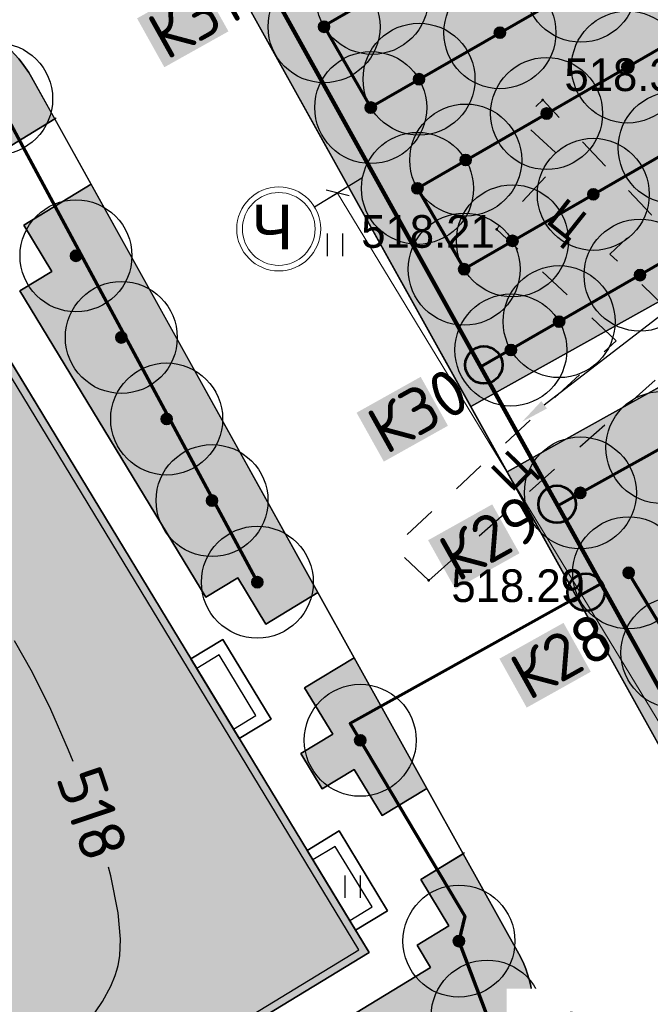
# Model space of a CAD drawing. Header units: millimetres. Extents: x -76021 to 1074922, y 19208 to 400534.
# Tile 29 of 108: x 103394 to 120299, y 210910 to 237275. Entities that reach past the tile are written whole.
import ezdxf
from ezdxf import colors
from ezdxf.entities.mleader import LeaderData, LeaderLine
from ezdxf.math import Vec2, Vec3

# ---------------------------------------------------------------- set-up
doc = ezdxf.new("R2010")
doc.units = ezdxf.units.MM
doc.linetypes.add('Д_ТРОТ_ТРУБА', pattern=[3, 1.5, -1.5])
doc.linetypes.add('ДОРОГИ_СТРОЯЩ', pattern=[9, 8, -1])
doc.layers.get('Defpoints').update_dxf_attribs({"color": 4, "lineweight": 30})
for name, color, linetype in [('(004) Точки рельефа', 7, 'Continuous'), ('(025) Дорога', 7, 'Continuous'), ('(036) Растительность', 7, 'Continuous'), ('C-TOPO-MAJR', 9, 'Continuous'), ('os', 3, 'Continuous')]:
    doc.layers.add(name, color=color, linetype=linetype)
doc.layers.add('(032) Горизонтали утолщенные', color=32, linetype='Continuous', lineweight=30)
doc.layers.add('В3', color=5, linetype='производственный водопровод', lineweight=50)
doc.styles.add('BLACK', font='tahomabd.ttf')
doc.styles.add('BM-431', font='txt')
doc.styles.add('D-431', font='txt')
doc.styles.add('GOST', font='isocpeur.ttf')
doc.styles.get("Standard").update_dxf_attribs({"font": 'arial.ttf'})
doc.styles.add('СПДС', font='isocpeur.ttf')
doc.linetypes.add('производственный водопровод', pattern='A,5,-0.5,["В3",Standard,S=0.7,R=0,X=0,Y=-0.35],-2', length=7.5)
doc.dimstyles.new('genplan dimension', dxfattribs={"dimtxt": 1100, "dimasz": 450, "dimexe": 450, "dimexo": 0, "dimgap": 80, "dimtad": 1, "dimlfac": 0.001, "dimtxsty": 'BLACK', "dimblk": 'OBLIQUE', "dimcen": 0, "dimclrd": 186, "dimclre": 186, "dimclrt": 186, "dimadec": 1, "dimazin": 0, "dimtfac": 1, "dimtmove": 0, "dimatfit": 3, "dimldrblk": 'OBLIQUE', "dimfxl": 1, "dimlwd": 9, "dimlwe": 9, "dimarcsym": 0})

# ---------------------------------------------------------------- blocks, each defined once
blk = doc.blocks.new('_OBLIQUE')
at = {"color": 0, "linetype": 'ByBlock'}
blk.add_line((-0.5, -0.5), (0.5, 0.5), dxfattribs=at)
blk = doc.blocks.new('*D291')
at = {"color": 186, "lineweight": 9, "transparency": 16777216}
for p, q in [((2251645, -569648), (2251244, -569892)), ((2251628, -569658), (2280354, -616929)), ((2280501, -616840), (2279970, -617163))]:
    blk.add_line(p, q, dxfattribs=at)
at = {"layer": 'Defpoints', "color": 0, "transparency": 16777216}
for p in [(2251645, -569648), (2280354, -616929), (2280501, -616840)]:
    blk.add_point(p, dxfattribs=at)
at = {"color": 186, "lineweight": 9, "transparency": 16777216, "xscale": 449.9999999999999, "yscale": 449.9999999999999, "zscale": 449.9999999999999}
for p, rotation in [((2251628, -569658), 121.286569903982), ((2280354, -616929), 301.286569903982)]:
    blk.add_blockref('_OBLIQUE', p, dxfattribs=dict(at, rotation=rotation))
at = {"color": 186, "transparency": 16777216, "insert": (2266656, -592890), "char_height": 1100, "attachment_point": 5, "rotation": 301.2866, "style": 'BLACK'}
blk.add_mtext('55,32', dxfattribs=at)
blk = doc.blocks.new('A$C42de6a65')
h = blk.add_hatch(color=1)
h.dxf.hatch_style = 1
h.paths.add_polyline_path([(-12199.948, -6200), (12199.843, -6200), (12199.948, 6200), (-12199.843, 6200)])
for points in [[(5500.052, 6200), (5500.052, 7200), (3000.052, 7200), (3000.052, 6200)], [(11500.052, 6200), (11500.052, 7200), (9000.052, 7200), (9000.052, 6200)], [(5200.052, 6200), (5200.052, 6900), (3300.052, 6900), (3300.052, 6200)], [(11200.052, 6200), (11200.052, 6900), (9300.052, 6900), (9300.052, 6200)]]:
    blk.add_lwpolyline(points)
blk.add_lwpolyline([(-12199.948, -6200), (12199.843, -6200), (12199.948, 6200), (-12199.843, 6200)], close=True)
at = {"color": 2}
blk.add_lwpolyline([(11999.948, 5999.702), (-12000.052, 5999.702), (-12000.052, -6000.298), (11999.948, -6000.298)], close=True, dxfattribs=at)
blk = doc.blocks.new('I04010')
for p, q in [((-0.412273, 0.007146), (-0.412273, 1.207146)), ((0.387727, 1.207146), (0.387727, 0.007146))]:
    blk.add_line(p, q)
blk = doc.blocks.new('A$C05d28b1e')
at = {"layer": '(004) Точки рельефа', "color": 7, "linetype": 'ByBlock', "lineweight": -2}
for p in [(-157333, 30400), (-158570, 26940), (-160388, 17533)]:
    blk.add_point(p, dxfattribs=at)
at = {"layer": '(025) Дорога', "linetype": 'Д_ТРОТ_ТРУБА', "ltscale": 600, "flags": 128}
for points in [[(-155362, 23955), (-158570, 26940), (-156815, 28826), (-157910, 29845), (-157333, 30400), (-154421, 27328), (-155534, 26273), (-153229, 24072), (-154269, 22938)], [(-160388, 17533), (-161335, 18428), (-155362, 23955)], [(-160388, 17533), (-154269, 22938), (-154271, 22940)]]:
    blk.add_lwpolyline(points, dxfattribs=at)
at = {"layer": '(032) Горизонтали утолщенные', "color": 32, "linetype": 'Continuous', "lineweight": 30, "ltscale": 600}
blk.add_lwpolyline([(-169493, 5732), (-169131, 6257), (-168912, 6673), (-168795, 6959), (-168746, 7103), (-168714, 7220), (-168670, 7480), (-168654, 7932), (-168716, 8631), (-168910, 9628), (-168974, 9858)], dxfattribs=at)
at = {"layer": '(036) Растительность', "linetype": 'Continuous', "xscale": 500, "yscale": 500, "zscale": 500}
for p in [(-162898, 26218), (-162420, 9031)]:
    blk.add_blockref('I04010', p, dxfattribs=at)
at = {"layer": '(004) Точки рельефа', "linetype": 'ByBlock', "char_height": 875, "attachment_point": 4, "style": 'D-431'}
for s, insert in [('518.30', (-156751, 31070)), ('518.21', (-162198, 26873)), ('518.29', (-159782, 17388))]:
    blk.add_mtext(s, dxfattribs=dict(at, insert=insert))
at = {"layer": '(025) Дорога', "linetype": 'ДОРОГИ_СТРОЯЩ', "style": 'BM-431'}
for rotation, p in [(321.4892, (-157287, 27132)), (45.4202, (-158166, 19866))]:
    blk.add_text('Ц', height=875, rotation=rotation, dxfattribs=at).set_placement(p)
at = {"layer": 'C-TOPO-MAJR', "color": 32, "linetype": 'Continuous', "lineweight": 30, "insert": (-169404, 11286), "char_height": 1250, "width": 2146.25, "attachment_point": 5, "rotation": 288.7274, "style": 'СПДС', "bg_fill": 3, "box_fill_scale": 1.254, "bg_fill_color": 256, "bg_fill_true_color": 13158600, "bg_fill_transparency": 0}
blk.add_mtext('518', dxfattribs=at)
at = {"layer": '(032) Горизонтали утолщенные', "color": 32, "linetype": 'Continuous', "lineweight": 30, "ltscale": 600}
blk.add_lwpolyline([(-169922, 12683), (-170041, 12988), (-170522, 14075), (-171014, 15068), (-171495, 15919)], dxfattribs=at)
blk = doc.blocks.new('фонтан разбрызгиватель')
h = blk.add_hatch(color=256)
h.dxf.hatch_style = 1
h.set_gradient(color1=(0, 0, 255), color2=(0, 0, 255), tint=1)
h.paths.add_polyline_path([(150, 0, 1), (-150, 0, 1)])
at = {"lineweight": 35}
blk.add_circle((0, 0), 150, dxfattribs=at)
blk = doc.blocks.new('Приямок')
at = {"layer": 'В3', "ltscale": 1000}
h = blk.add_hatch(color=256, dxfattribs=at)
h.set_gradient(color1=(0, 0, 255), color2=(0, 0, 255), tint=1)
h.paths.add_polyline_path([(500, 0, 1), (-500, 0, 1)])
at = {"color": 1, "lineweight": 53, "ltscale": 1250}
blk.add_circle((0, 0), 500, dxfattribs=at)
blk = doc.blocks.new('A$C2cdd6916')
at = {"layer": 'os', "color": 0}
blk.add_line((-58962.309, -7721.593), (-60232.132, -8493.25), dxfattribs=at)
at = {"layer": 'os', "color": 0, "lineweight": 0}
for radius in [1125, 975]:
    blk.add_circle((-61193.535, -9077.483), radius, dxfattribs=at)
at = {"ltscale": 50}
blk.add_text('Ч', height=1200, dxfattribs=at).set_placement((-61927.753, -9625.742))
dim = blk.add_linear_dim(base=(-30888.110056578, -55388.882923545), p1=(-59597.220211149, -8107.421278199), p2=(-30741.657936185, -55299.885650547), angle=121.286569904, dimstyle='genplan dimension')
dim.commit()
dim.dimension.update_dxf_attribs({"geometry": '*D291', "text_midpoint": (-44586.204274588, -31349.228369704), "insert": (-2311242.441715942, 561540.578719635)})

msp = doc.modelspace()

# ---------------------------------------------------------------- block references
at = {"color": 5, "lineweight": 50}
msp.add_blockref('A$C05d28b1e', (274748.019, 204725.492), dxfattribs=at)

# ---------------------------------------------------------------- next in the draw order: hatches: boundary and pattern name
at = {"true_color": 0xbdffbd, "transparency": 33554687}
h = msp.add_hatch(color=254, dxfattribs=at)
h.dxf.hatch_style = 1
h.paths.add_polyline_path([(214820.88, 216948.725), (217126.116, 218322.021), (215603.663, 220877.635), (209171.331, 217045.709), (215496.664, 206427.905), (221928.995, 210259.83), (220406.542, 212815.444), (218101.307, 211442.149)], flags=16)
h.paths.add_polyline_path([(224023.649, 225893.664), (217321.878, 221901.225), (218844.331, 219345.611), (221149.566, 220718.907), (224429.993, 215212.33), (222124.757, 213839.035), (223647.21, 211283.421), (230348.982, 215275.86)], flags=16)
h.paths.add_polyline_path([(198145.918, 256389.508), (196714.622, 258810.696), (195945.576, 258343.355), (195452.223, 259155.207), (180753.437, 250222.923), (181792.074, 248513.762), (184954.022, 250435.242), (185778.519, 249078.468)], flags=17)
h.paths.add_polyline_path([(112361.948, 220188.45), (111031.926, 219380.211), (111784.936, 218141.073), (110930.404, 217621.783), (111501.659, 216681.738), (112356.234, 217201.053), (113109.244, 215961.915), (114308.017, 216690.396)], flags=17)
h.paths.add_polyline_path([(105307.447, 232868.899), (103501.698, 231771.566), (104254.708, 230532.428), (103400.281, 230013.202), (108385.746, 221809.221), (109240.278, 222328.51), (109993.288, 221089.372), (111388.913, 221937.478)], flags=17)
h.paths.add_polyline_path([(156979.321, 232925.067), (156752.863, 233297.721), (159914.811, 235219.201), (158876.174, 236928.362), (144177.388, 227996.078), (144670.741, 227184.227), (143901.694, 226716.886), (144568.743, 225588.502)], flags=17)
h.paths.add_polyline_path([(142502.741, 224367.177), (141850.549, 225470.429), (141081.502, 225003.088), (140588.149, 225814.939), (140331.775, 225659.144), (141058.822, 224462.731), (136016.796, 221398.75), (135886.966, 221612.395), (132969.513, 219839.492), (133454.857, 219018.482)], flags=17)
edge = h.paths.add_edge_path(flags=17)
edge.add_line((209900.143, 266779.777), (204300.545, 276526.419))
edge.add_line((204300.545, 276526.419), (202947.914, 275704.44))
edge.add_line((202947.914, 275704.44), (208270.931, 266944.989))
edge.add_line((208270.931, 266944.989), (204339.861, 264556.123))
edge.add_line((204339.861, 264556.123), (205066.907, 263359.71))
edge.add_line((205066.907, 263359.71), (200024.882, 260295.729))
edge.add_line((200024.882, 260295.729), (199297.835, 261492.142))
edge.add_line((199297.835, 261492.142), (199041.461, 261336.346))
edge.add_line((199041.461, 261336.346), (199534.814, 260524.494))
edge.add_line((199534.814, 260524.494), (198765.767, 260057.154))
edge.add_line((198765.767, 260057.154), (200211.92, 257610.833))
edge.add_line((200211.92, 257610.833), (208825.536, 262702.809))
edge.add_arc((207298.879, 265285.311), 3000, 300.5896345, 389.8780372)
edge = h.paths.add_edge_path(flags=17)
edge.add_line((103051.568, 200547.289), (115708.556, 208238.796))
edge.add_arc((114150.599, 210802.537), 3000, 301.2865698, 389.0884551)
edge.add_line((116772.21, 212261.015), (115281.052, 214941.368))
edge.add_line((115281.052, 214941.368), (114147.882, 214252.754))
edge.add_line((114147.882, 214252.754), (114900.892, 213013.616))
edge.add_line((114900.892, 213013.616), (114046.317, 212494.3))
edge.add_line((114046.317, 212494.3), (114409.79, 211896.176))
edge.add_line((114409.79, 211896.176), (101761.821, 204210.15))
edge.add_line((101761.821, 204210.15), (101398.406, 204808.177))
edge.add_line((101398.406, 204808.177), (100543.808, 204288.848))
edge.add_line((100543.808, 204288.848), (99790.798, 205527.986))
edge.add_line((99790.798, 205527.986), (97397.99, 204073.904))
edge.add_line((97397.99, 204073.904), (98929.869, 201553.074))
edge.add_arc((101493.611, 203111.031), 3000, 211.2865698, 301.2865698)
h.paths.add_polyline_path([(97999.15, 208476.285), (98853.749, 208995.615), (98282.494, 209935.661), (97427.851, 209416.305), (96674.841, 210655.443), (94282.077, 209201.388), (96359.352, 205783.065), (98752.16, 207237.147)], flags=17)
h.paths.add_polyline_path([(90752.371, 222327.079), (89897.624, 221807.659), (89144.614, 223046.798), (86751.954, 221592.806), (93243.44, 210910.549), (95636.204, 212364.604), (94883.194, 213603.742), (95737.836, 214123.098)], flags=17)
edge = h.paths.add_edge_path(flags=17)
edge.add_line((100492.154, 234798.756), (100855.623, 234200.64))
edge.add_line((100855.623, 234200.64), (101710.05, 234719.865))
edge.add_line((101710.05, 234719.865), (102463.06, 233480.727))
edge.add_line((102463.06, 233480.727), (104334.413, 234617.926))
edge.add_line((104334.413, 234617.926), (103714.557, 235732.115))
edge.add_arc((101092.946, 234273.637), 3000, 29.0884551, 121.2865698)
edge.add_line((99534.99, 236837.379), (85997.641, 228610.887))
edge.add_arc((87555.597, 226047.145), 3000, 121.2865698, 211.2865698)
edge.add_line((84991.856, 224489.189), (85713.317, 223301.967))
edge.add_line((85713.317, 223301.967), (88105.976, 224755.959))
edge.add_line((88105.976, 224755.959), (87352.966, 225995.097))
edge.add_line((87352.966, 225995.097), (88207.713, 226514.517))
edge.add_line((88207.713, 226514.517), (87844.185, 227112.731))
edge.add_line((87844.185, 227112.731), (100492.154, 234798.756))
edge = h.paths.add_edge_path(flags=17)
edge.add_line((206429.526, 217740.334), (224718.274, 228635.469))
edge.add_line((224718.274, 228635.469), (228392.671, 222467.567))
edge.add_line((228392.671, 222467.567), (233629.64, 225476.287))
edge.add_line((233629.64, 225476.287), (230763.019, 230465.919))
edge.add_arc((228161.755, 228971.453), 3000, 29.8780372, 120.0993966)
edge.add_line((226657.251, 231566.923), (203230.482, 217987.23))
edge.add_arc((204734.987, 215391.76), 3000, 120.0993966, 209.6273998)
edge.add_line((202127.211, 213908.687), (205080.543, 208715.666))
edge.add_line((205080.543, 208715.666), (210103.883, 211572.499))
edge.add_line((210103.883, 211572.499), (206429.526, 217740.334))
edge = h.paths.add_edge_path(flags=17)
edge.add_line((215489.1, 196338.802), (220126.391, 198832.989))
edge.add_arc((218705.336, 201475.072), 3000, 298.2737705, 330.6005223)
edge.add_line((221318.991, 200002.384), (224444.814, 205549.945))
edge.add_arc((227058.469, 204077.258), 3000, 120.9636572, 150.6005223, ccw=False)
edge.add_line((225514.986, 206649.739), (237068.791, 213581.994))
edge.add_arc((235525.308, 216154.476), 3000, 300.9636572, 389.8780372)
edge.add_line((238126.571, 217648.942), (236200.481, 221001.489))
edge.add_line((236200.481, 221001.489), (234625.951, 223742.111))
edge.add_line((234625.951, 223742.111), (229416.389, 220749.137))
edge.add_line((229416.389, 220749.137), (233090.787, 214581.235))
edge.add_line((233090.787, 214581.235), (214802.04, 203686.1))
edge.add_line((214802.04, 203686.1), (211127.682, 209853.934))
edge.add_line((211127.682, 209853.934), (206069.258, 206977.149))
edge.add_line((206069.258, 206977.149), (211460.269, 197497.812))
edge.add_arc((214068.044, 198980.885), 3000, 209.6273998, 298.2737705)
edge = h.paths.add_edge_path(flags=17)
edge.add_line((194192.973, 196985.951), (199241.318, 187599.865))
edge.add_line((199241.318, 187599.865), (206679.698, 191600.629))
edge.add_arc((205258.643, 194242.712), 3000, 298.2737705, 389.6273998)
edge.add_line((207866.419, 195725.785), (202800.909, 204632.774))
edge.add_line((202800.909, 204632.774), (195139.317, 200275.536))
edge.add_arc((192052.271, 199382.7), 3213.567, 0, 16.130926, ccw=False)
edge.add_arc((192052.271, 199382.7), 3213.567, 311.7702443, 360, ccw=False)
edge = h.paths.add_edge_path(flags=17)
edge.add_line((190745.269, 183030.23), (197920.277, 186889.338))
edge.add_line((197920.277, 186889.338), (192871.931, 196275.424))
edge.add_arc((192052.271, 199382.7), 3213.567, 223.1238736, 284.7772966, ccw=False)
edge.add_line((189706.76, 197185.977), (182063.185, 192838.986))
edge.add_line((182063.185, 192838.986), (186682.131, 184251.258))
edge.add_arc((189324.213, 185672.313), 3000, 208.2737705, 298.2737705)
edge = h.paths.add_edge_path(flags=17)
edge.add_line((189911.568, 201779.449), (188415.098, 204561.747))
edge.add_line((188415.098, 204561.747), (188128.985, 204387.879))
edge.add_line((188128.985, 204387.879), (185951.459, 207971.174))
edge.add_line((185951.459, 207971.174), (179296.89, 204113.749))
edge.add_arc((180801.395, 201518.279), 3000, 120.0993966, 208.2737705)
edge.add_line((178159.312, 200097.223), (181352.459, 194160.396))
edge.add_line((181352.459, 194160.396), (188965.224, 198489.865))
edge.add_arc((192052.271, 199382.7), 3213.567, 180, 196.130926, ccw=False)
edge.add_arc((192052.271, 199382.7), 3213.567, 131.7702443, 180, ccw=False)
edge = h.paths.add_edge_path(flags=17)
edge.add_line((202059.373, 205936.662), (198690.902, 211859.646))
edge.add_arc((196083.126, 210376.573), 3000, 29.6273998, 120.0993966)
edge.add_line((194578.621, 212972.043), (194085.678, 212686.301))
edge.add_line((194085.678, 212686.301), (196162.043, 209269.476))
edge.add_line((196162.043, 209269.476), (189698.743, 205341.803))
edge.add_line((189698.743, 205341.803), (191232.61, 202489.977))
edge.add_arc((192052.271, 199382.7), 3213.567, 43.1238736, 104.7772966, ccw=False)
edge.add_line((194397.781, 201579.424), (202059.373, 205936.662))
edge = h.paths.add_edge_path(flags=17)
edge.add_line((164213.301, 219576.775), (163356.425, 220986.833))
edge.add_line((163356.425, 220986.833), (167159.309, 223297.802))
edge.add_line((167159.309, 223297.802), (163861.634, 228724.388))
edge.add_line((163861.634, 228724.388), (160699.686, 226802.909))
edge.add_line((160699.686, 226802.909), (159056.75, 229506.492))
edge.add_line((159056.75, 229506.492), (146556.018, 222116.632))
edge.add_arc((148266.262, 219651.868), 3000, 124.755902, 210.5896345)
edge.add_line((145683.76, 218125.211), (151374.674, 208498.427))
edge.add_line((151374.674, 208498.427), (153745.995, 209939.452))
edge.add_line((153745.995, 209939.452), (152291.902, 212332.277))
edge.add_line((152291.902, 212332.277), (164213.301, 219576.775))
h.paths.add_polyline_path([(183974.435, 211224.524), (183689.605, 211693.234), (183143.525, 212591.853), (182972.609, 212487.989), (183388.064, 211804.325), (176636.877, 207701.706), (176221.422, 208385.37), (172290.351, 205996.504), (172082.624, 206338.336), (160289.412, 199171.736), (158835.319, 201564.562), (156421.976, 200098.001), (158829.701, 195944.357)], flags=17)
edge = h.paths.add_edge_path(flags=17)
edge.add_line((138322.92, 217249.602), (127699.711, 210969.647))
edge.add_arc((129226.368, 208387.145), 3000, 120.5896345, 209.0884551)
edge.add_line((126604.758, 206928.667), (137798.028, 186808.79))
edge.add_arc((140419.639, 188267.268), 3000, 209.0884551, 301.2865699)
edge.add_line((141977.595, 185703.526), (155410.644, 193866.636))
edge.add_line((155410.644, 193866.636), (153002.92, 198020.28))
edge.add_line((153002.92, 198020.28), (151998.675, 197410.012))
edge.add_line((151998.675, 197410.012), (146909.35, 205784.901))
edge.add_line((146909.35, 205784.901), (147956.098, 206420.998))
edge.add_line((147956.098, 206420.998), (142240.424, 216089.668))
edge.add_arc((139657.921, 214563.011), 3000, 30.5896345, 116.4233669)
edge = h.paths.add_edge_path(flags=17)
edge.add_line((196998.758, 251064.703), (187855.948, 245659.892))
edge.add_line((187855.948, 245659.892), (188900.845, 243940.429))
edge.add_line((188900.845, 243940.429), (185738.897, 242018.95))
edge.add_line((185738.897, 242018.95), (189036.572, 236592.363))
edge.add_line((189036.572, 236592.363), (192839.455, 238903.332))
edge.add_line((192839.455, 238903.332), (193696.331, 237493.274))
edge.add_line((193696.331, 237493.274), (204596.178, 244108.099))
edge.add_line((204596.178, 244108.099), (201107.919, 250008.859))
edge.add_arc((198525.416, 248482.202), 3000, 30.5896345, 120.589661)
edge = h.paths.add_edge_path(flags=17)
edge.add_arc((212280.818, 256613.765), 3000, 29.8780372, 120.5896345)
edge.add_line((210754.161, 259196.267), (205607.1, 256153.561))
edge.add_arc((207133.758, 253571.058), 3000, 120.5896345, 210.5896345)
edge.add_line((204551.255, 252044.401), (208039.514, 246143.641))
edge.add_line((208039.514, 246143.641), (209464.396, 243798.885))
edge.add_line((209464.396, 243798.885), (213908.468, 246499.496))
edge.add_line((213908.468, 246499.496), (215414.178, 244021.729))
edge.add_line((215414.178, 244021.729), (221098.712, 247287.582))
edge.add_line((221098.712, 247287.582), (214882.081, 258108.231))
edge = h.paths.add_edge_path(flags=17)
edge.add_line((225781.428, 239136.861), (223091.333, 243819.231))
edge.add_line((223091.333, 243819.231), (217492.082, 240602.374))
edge.add_line((217492.082, 240602.374), (218997.792, 238124.607))
edge.add_line((218997.792, 238124.607), (214553.973, 235424.149))
edge.add_line((214553.973, 235424.149), (217362.49, 230802.51))
edge.add_line((217362.49, 230802.51), (224684.669, 235046.925))
edge.add_arc((223180.164, 237642.395), 3000, 300.0993966, 389.8780372)
h.paths.add_polyline_path([(213901.12, 228796.072), (212589.744, 230954.048), (201822.028, 224410.631), (202029.756, 224068.799), (198098.685, 221679.932), (198514.14, 220996.268), (191762.953, 216893.649), (191347.498, 217577.313), (191176.582, 217473.45), (192007.956, 216105.357)], flags=17)
h.paths.add_polyline_path([(220749.615, 219078.231), (222796.796, 215641.801), (218501.258, 213082.825), (216454.077, 216519.255)], flags=16)
edge = h.paths.add_edge_path(flags=17)
edge.add_line((126035.661, 228965.747), (124411.958, 227979.041))
edge.add_line((124411.958, 227979.041), (123678.889, 229185.364))
edge.add_line((123678.889, 229185.364), (116457.688, 225168.001))
edge.add_line((116457.688, 225168.001), (121741.495, 215670.37))
edge.add_arc((124363.106, 217128.847), 3000, 209.0884551, 300.5896345)
edge.add_line((125889.763, 214546.345), (132421.856, 218407.819))
edge.add_line((132421.856, 218407.819), (131358.679, 220206.296))
edge.add_line((131358.679, 220206.296), (126035.661, 228965.747))
edge = h.paths.add_edge_path(flags=17)
edge.add_line((181938.326, 178293.379), (154215.054, 163382.302))
edge.add_arc((152793.999, 166024.385), 3000, 209.0884551, 298.2737705, ccw=False)
edge.add_line((150172.388, 164565.907), (147155.126, 169989.43))
edge.add_line((147155.126, 169989.43), (155925.21, 174868.481))
edge.add_line((155925.21, 174868.481), (159609.911, 168683.283))
edge.add_line((159609.911, 168683.283), (174558.382, 177588.519))
edge.add_line((174558.382, 177588.519), (170873.948, 183773.268))
edge.add_line((170873.948, 183773.268), (179811.755, 188580.505))
edge.add_line((179811.755, 188580.505), (183159.353, 182356.517))
edge.add_arc((180517.27, 180935.462), 3000, -61.7262295, 28.2737705, ccw=False)
edge = h.paths.add_edge_path(flags=17)
edge.add_line((143726.855, 182085.873), (170853.271, 198570.284))
edge.add_arc((172411.227, 196006.543), 3000, 28.2737943, 121.2865699, ccw=False)
edge.add_line((175053.31, 197427.599), (178864.385, 190341.894))
edge.add_line((178864.385, 190341.894), (169849.375, 185493.133))
edge.add_line((169849.375, 185493.133), (166164.941, 191677.882))
edge.add_line((166164.941, 191677.882), (151216.47, 182772.646))
edge.add_line((151216.47, 182772.646), (154901.171, 176587.448))
edge.add_line((154901.171, 176587.448), (146182.807, 171737.17))
edge.add_line((146182.807, 171737.17), (142663.201, 178063.653))
edge.add_arc((145284.812, 179522.131), 3000, 121.2865699, 209.0884551, ccw=False)
h.paths.add_polyline_path([(165470.316, 188936.077), (160573.403, 186018.845), (162108.789, 183441.522), (164428.379, 184823.369), (167703.868, 179325.081), (165384.278, 177943.234), (166919.663, 175365.911), (171816.576, 178283.144)], flags=16)
h.paths.add_polyline_path([(163666.063, 176919.644), (161346.473, 175537.797), (158070.984, 181036.085), (160390.574, 182417.932), (158855.188, 184995.254), (153958.276, 182078.022), (160304.536, 171425.089), (165201.448, 174342.321)], flags=16)
h.paths.add_polyline_path([(164011.604, 183178.286), (159716.067, 180619.31), (161763.247, 177182.88), (166058.785, 179741.856)], flags=16)
edge = h.paths.add_edge_path()
edge.add_arc((140227.115, 162323.707), 3000, 15.9491425, 119.0884551)
edge.add_line((138768.637, 164945.318), (136829.47, 163866.504))
edge.add_line((136829.47, 163866.504), (119327.735, 195325.831))
edge.add_line((119327.735, 195325.831), (121949.346, 196784.309))
edge.add_arc((120490.868, 199405.919), 3000, 299.0884551, 389.0884551)
edge.add_line((123112.479, 200864.397), (121394.124, 203953.135))
edge.add_arc((118772.514, 202494.657), 3000, 29.0884551, 121.2865698)
edge.add_line((117214.557, 205058.399), (105296.474, 197815.916))
edge.add_arc((101661.242, 203797.981), 7000, 219.1121956, 301.2865698, ccw=False)
edge.add_line((96229.857, 199382.094), (151545.096, 115300.092))
edge.add_line((151545.096, 115300.092), (188931.737, 63929.746))
edge.add_line((188931.737, 63929.746), (189915.299, 64787.522))
edge.add_line((189915.299, 64787.522), (169182.689, 93274.739))
edge.add_line((169182.689, 93274.739), (148747.329, 143403.552))
edge.add_line((148747.329, 143403.552), (143111.633, 163148.059))
edge = h.paths.add_edge_path(flags=17)
edge.add_line((175632.157, 273670.074), (178792.126, 272898.972))
edge.add_line((178792.126, 272898.972), (179563.228, 276058.94))
edge.add_line((179563.228, 276058.94), (182723.196, 275287.838))
edge.add_line((182723.196, 275287.838), (183494.298, 278447.807))
edge.add_line((183494.298, 278447.807), (186654.267, 277676.705))
edge.add_line((186654.267, 277676.705), (187425.369, 280836.673))
edge.add_line((187425.369, 280836.673), (190585.338, 280065.571))
edge.add_line((190585.338, 280065.571), (191356.44, 283225.54))
edge.add_line((191356.44, 283225.54), (198084.502, 281583.744))
edge.add_line((198084.502, 281583.744), (199027.057, 282156.524))
edge.add_line((199027.057, 282156.524), (200507.115, 279720.969))
edge.add_line((200507.115, 279720.969), (201958.507, 280602.963))
edge.add_line((201958.507, 280602.963), (196948.467, 289323.425))
edge.add_arc((194347.203, 287828.959), 3000, 29.8780372, 120.054821)
edge.add_line((192844.718, 290425.598), (161940.601, 272543.65))
edge.add_arc((163443.086, 269947.011), 3000, 120.054821, 211.2865699)
edge.add_line((160879.344, 268389.054), (163966.909, 263308.22))
edge.add_line((163966.909, 263308.22), (164992.406, 263931.403))
edge.add_line((164992.406, 263931.403), (166082.975, 262136.783))
edge.add_line((166082.975, 262136.783), (166128.22, 262164.278))
edge.add_line((166128.22, 262164.278), (167770.016, 268892.341))
edge.add_line((167770.016, 268892.341), (170929.984, 268121.239))
edge.add_line((170929.984, 268121.239), (171701.086, 271281.207))
edge.add_line((171701.086, 271281.207), (174861.055, 270510.105))
edge.add_line((174861.055, 270510.105), (175632.157, 273670.074))
edge = h.paths.add_edge_path(flags=17)
edge.add_line((123057.358, 235990.61), (124699.154, 242718.672))
edge.add_line((124699.154, 242718.672), (127859.123, 241947.57))
edge.add_line((127859.123, 241947.57), (128630.225, 245107.539))
edge.add_line((128630.225, 245107.539), (131790.194, 244336.437))
edge.add_line((131790.194, 244336.437), (132561.296, 247496.406))
edge.add_line((132561.296, 247496.406), (135721.264, 246725.304))
edge.add_line((135721.264, 246725.304), (136492.366, 249885.272))
edge.add_line((136492.366, 249885.272), (139652.335, 249114.17))
edge.add_line((139652.335, 249114.17), (140423.437, 252274.139))
edge.add_line((140423.437, 252274.139), (143583.406, 251503.037))
edge.add_line((143583.406, 251503.037), (144354.508, 254663.005))
edge.add_line((144354.508, 254663.005), (147514.476, 253891.903))
edge.add_line((147514.476, 253891.903), (148285.578, 257051.872))
edge.add_line((148285.578, 257051.872), (155013.641, 255410.076))
edge.add_line((155013.641, 255410.076), (155058.886, 255437.571))
edge.add_line((155058.886, 255437.571), (153968.316, 257232.19))
edge.add_line((153968.316, 257232.19), (154993.813, 257855.372))
edge.add_line((154993.813, 257855.372), (151722.008, 263239.389))
edge.add_arc((149158.266, 261681.432), 3000, 31.2865699, 120.054821)
edge.add_line((147655.781, 264278.072), (127050.739, 252355.444))
edge.add_line((127050.739, 252355.444), (110148.558, 242575.39))
edge.add_arc((111651.043, 239978.751), 3000, 120.054821, 209.0884551)
edge.add_line((109029.432, 238520.273), (115485.369, 226915.741))
edge.add_line((115485.369, 226915.741), (122639.487, 230895.784))
edge.add_line((122639.487, 230895.784), (121971.16, 231995.57))
edge.add_line((121971.16, 231995.57), (123594.863, 232982.276))
edge.add_line((123594.863, 232982.276), (122114.804, 235417.83))
edge.add_line((122114.804, 235417.83), (123057.358, 235990.61))
edge = h.paths.add_edge_path(flags=17)
edge.add_arc((192052.271, 199382.7), 1697.054, -180, 0, ccw=False)
edge.add_arc((192052.271, 199382.7), 1697.054, 0, 180, ccw=False)
edge = h.paths.add_edge_path()
edge.add_line((194002.397, 100264.847), (182386.038, 90725.196))
edge.add_arc((180482.1, 93043.605), 3000, 216.0466202, 309.3937167, ccw=False)
edge.add_line((178056.485, 91278.275), (174519.792, 96137.795))
edge.add_arc((176945.407, 97903.125), 3000, 129.3937167, 216.0466202, ccw=False)
edge.add_line((175041.47, 100221.535), (186386.648, 109538.485))
edge.add_arc((188290.585, 107220.076), 3000, 39.3937167, 129.3937167, ccw=False)
edge.add_line((190608.995, 109124.013), (194416.869, 104487.194))
edge.add_arc((192098.46, 102583.257), 3000, -50.6062833, 39.3937167, ccw=False)
h.paths.add_polyline_path([(225909.097, 121284.113), (227170.774, 119739.025), (227174.817, 119742.344)], flags=17)
edge = h.paths.add_edge_path()
edge.add_line((164910.942, 145006.071), (257456.208, 212136.739))
edge.add_line((257456.208, 212136.739), (211777.921, 293532.009))
edge.add_line((211777.921, 293532.009), (209083.076, 291938.94))
edge.add_line((209083.076, 291938.94), (206029.762, 297103.944))
edge.add_line((206029.762, 297103.944), (208840.815, 298765.71))
edge.add_line((208840.815, 298765.71), (203746.138, 307844.042))
edge.add_line((203746.138, 307844.042), (75953.592, 230203.058))
edge.add_line((75953.592, 230203.058), (95229.836, 200902.177))
edge.add_line((95229.836, 200902.177), (78625.251, 228226.347))
edge.add_line((78625.251, 228226.347), (77404.852, 230234.611))
edge.add_line((77404.852, 230234.611), (82147.774, 233116.831))
edge.add_line((82147.774, 233116.831), (83368.174, 231108.566))
edge.add_line((83368.174, 231108.566), (103750.097, 243494.427))
edge.add_line((103750.097, 243494.427), (190841.405, 293887.785))
edge.add_arc((194347.203, 287828.959), 7000, 29.8780372, 120.054821, ccw=False)
edge.add_line((200416.818, 291316.046), (232723.42, 235083.273))
edge.add_line((232723.42, 235083.273), (241594.922, 219641.564))
edge.add_arc((235525.308, 216154.476), 7000, -59.0363428, 29.8780372, ccw=False)
edge.add_line((239126.768, 210152.019), (228480.382, 203764.213))
edge.add_arc((230023.865, 201191.732), 3000, 120.9636572, 150.6005223)
edge.add_line((227410.21, 202664.419), (225088.421, 198543.818))
edge.add_arc((217247.456, 202961.88), 9000, 298.2737705, 330.6005223, ccw=False)
edge.add_line((221510.622, 195035.632), (158759.568, 161284.717))
edge.add_arc((160180.623, 158642.634), 3000, 118.2737705, 165.4416731)
edge.add_line((157276.946, 159396.73), (154192.339, 147519.332))
edge.add_arc((157096.016, 146765.236), 3000, 165.4416731, 202.178608)
edge.add_line((154317.981, 145632.75), (170267.508, 106507.877))
edge.add_arc((173045.543, 107640.362), 3000, 202.178608, 309.3937167)
edge.add_line((174949.48, 105321.953), (183848.065, 112629.698))
edge.add_arc((181944.127, 114948.108), 3000, 309.3937167, 399.3937167)
edge.add_line((184262.537, 116852.045), (182358.6, 119170.454))
edge.add_line((182358.6, 119170.454), (184450.98, 120888.77))
edge.add_line((184450.98, 120888.77), (164910.942, 145006.071))
h.paths.add_polyline_path([(232804.518, 119188.799), (230271.781, 122278.038), (230269.76, 122276.379)], flags=17)
edge = h.paths.add_edge_path()
edge.add_line((214580.176, 86091.88), (201888.851, 101756.153))
edge.add_line((201888.851, 101756.153), (198859.39, 99077.572))
edge.add_line((198859.39, 99077.572), (184472.652, 87262.814))
edge.add_arc((186376.589, 84944.405), 3000, 129.3937167, 216.0466202)
edge.add_line((183950.973, 83179.075), (191895.937, 72262.461))
edge.add_line((191895.937, 72262.461), (196266.373, 76016.199))
edge.add_line((196266.373, 76016.199), (199133.622, 72677.893))
edge.add_line((199133.622, 72677.893), (214580.176, 86091.88))

# ---------------------------------------------------------------- next in the draw order: linework, layer by layer
for points in [[(147655.781, 264278.072), (127050.739, 252355.444), (110148.558, 242575.39, 0.409282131), (109029.432, 238520.273), (115485.369, 226915.741), (122639.487, 230895.784), (121971.16, 231995.57), (123594.863, 232982.276), (122114.804, 235417.83), (123057.358, 235990.61), (124699.154, 242718.672), (127859.123, 241947.57), (128630.225, 245107.539), (131790.194, 244336.437), (132561.296, 247496.406), (135721.264, 246725.304)], [(144568.743, 225588.502), (132421.856, 218407.819), (125889.763, 214546.345, -0.421908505), (121741.495, 215670.37), (109029.432, 238520.273, -0.409282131), (110148.558, 242575.39), (127050.739, 252355.444), (147655.781, 264278.072, -0.407930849)], [(99534.99, 236837.379, -0.425495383), (103714.557, 235732.115), (111388.913, 221937.478), (112361.948, 220188.45), (114308.017, 216690.396), (115281.052, 214941.368), (116772.21, 212261.015, -0.40302103), (115708.556, 208238.796), (103051.568, 200547.289, -0.414213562), (98929.869, 201553.074), (84991.856, 224489.189, -0.414213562), (85997.641, 228610.887), (99534.99, 236837.379)], [(99534.99, 236837.379, -0.425495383), (103714.557, 235732.115)], [(116772.21, 212261.015, -0.40302103), (115708.556, 208238.796)]]:
    msp.add_lwpolyline(points, format="xyb")
for points in [[(135721.264, 246725.304), (132561.296, 247496.406), (131790.194, 244336.437), (128630.225, 245107.539), (127859.123, 241947.57), (124699.154, 242718.672), (123057.358, 235990.61), (122114.804, 235417.83), (123594.863, 232982.276), (121971.16, 231995.57), (122639.487, 230895.784), (115485.369, 226915.741), (116457.688, 225168.001), (123678.889, 229185.364), (124411.958, 227979.041), (126035.661, 228965.747), (131358.679, 220206.296), (132421.856, 218407.819), (133454.857, 219018.482)], [(109029.432, 238520.273), (121741.495, 215670.37)], [(103714.557, 235732.115), (111388.913, 221937.478)], [(101761.821, 204210.15), (114409.79, 211896.176), (114046.317, 212494.3), (114900.892, 213013.616), (114147.882, 214252.754), (115281.052, 214941.368), (114308.017, 216690.396), (113109.244, 215961.915), (112356.234, 217201.053), (111501.659, 216681.738), (110930.404, 217621.783), (111784.936, 218141.073), (111031.926, 219380.211), (112361.948, 220188.45), (111388.913, 221937.478), (109993.288, 221089.372), (109240.278, 222328.51), (108385.746, 221809.221), (103400.281, 230013.202), (104254.708, 230532.428), (103501.698, 231771.566), (105307.447, 232868.899), (104334.413, 234617.926), (102463.06, 233480.727)], [(101761.821, 204210.15), (114409.79, 211896.176), (114046.317, 212494.3), (114900.892, 213013.616), (114147.882, 214252.754), (115281.052, 214941.368), (114308.017, 216690.396), (113109.244, 215961.915), (112356.234, 217201.053), (111501.659, 216681.738), (110930.404, 217621.783), (111784.936, 218141.073), (111031.926, 219380.211), (112361.948, 220188.45), (111388.913, 221937.478), (109993.288, 221089.372), (109240.278, 222328.51), (108385.746, 221809.221), (103400.281, 230013.202), (104254.708, 230532.428), (103501.698, 231771.566), (105307.447, 232868.899), (104334.413, 234617.926), (102463.06, 233480.727)], [(104370.817, 234640.049), (102463.209, 233480.817)], [(105307.447, 232868.899), (103501.846, 231771.656)], [(101751.602, 230415.516), (107983.432, 220160.542), (108837.964, 220679.831), (110136.257, 218543.387), (109281.724, 218024.098), (111099.345, 215033.058), (111953.92, 215552.374), (113252.213, 213415.93), (112397.637, 212896.614), (112761.11, 212298.49), (102164.135, 205858.83)], [(101751.602, 230415.516), (107983.432, 220160.542), (108837.964, 220679.831), (110136.257, 218543.387), (109281.724, 218024.098), (111099.345, 215033.058), (111953.92, 215552.374), (113252.213, 213415.93), (112397.637, 212896.614), (112761.11, 212298.49), (102164.135, 205858.83)], [(123678.889, 229185.364), (116457.688, 225168.001)], [(111388.913, 221937.478), (109993.332, 221089.399)], [(111388.913, 221937.478), (112361.948, 220188.45)], [(112361.948, 220188.45), (111031.969, 219380.237)], [(112361.948, 220188.45), (114308.017, 216690.396)], [(114308.017, 216690.396), (113109.244, 215961.915)], [(114308.017, 216690.396), (115281.052, 214941.368)], [(115316.438, 214962.872), (114147.882, 214252.754)], [(115281.052, 214941.368), (116772.21, 212261.015)]]:
    msp.add_lwpolyline(points)
at = {"lineweight": 30}
for points in [[(121741.495, 215670.37), (109029.432, 238520.273)], [(109029.432, 238520.273), (115485.369, 226915.741)], [(103714.557, 235732.115), (111388.913, 221937.478)], [(104334.413, 234617.926), (103714.557, 235732.115)], [(104334.413, 234617.926), (102463.06, 233480.727)], [(102463.06, 233480.727), (104334.413, 234617.926)], [(105307.447, 232868.899), (104334.413, 234617.926)], [(103501.698, 231771.566), (105307.447, 232868.899)], [(105307.447, 232868.899), (103501.698, 231771.566)], [(111388.913, 221937.478), (105307.447, 232868.899)], [(104254.708, 230532.428), (103501.698, 231771.566)], [(103501.698, 231771.566), (104254.708, 230532.428)], [(122639.487, 230895.784), (115485.369, 226915.741)], [(115485.369, 226915.741), (122639.487, 230895.784)], [(103400.281, 230013.202), (104254.708, 230532.428)], [(104254.708, 230532.428), (103400.281, 230013.202)], [(101751.602, 230415.516), (107983.432, 220160.542)], [(108385.746, 221809.221), (103400.281, 230013.202)], [(103400.281, 230013.202), (108385.746, 221809.221)], [(116457.688, 225168.001), (123678.889, 229185.364)], [(123678.889, 229185.364), (116457.688, 225168.001)], [(115485.369, 226915.741), (116457.688, 225168.001)], [(116457.688, 225168.001), (121741.495, 215670.37)], [(109240.278, 222328.51), (108385.746, 221809.221)], [(108385.746, 221809.221), (109240.278, 222328.51)], [(109993.288, 221089.372), (109240.278, 222328.51)], [(109240.278, 222328.51), (109993.288, 221089.372)], [(111388.913, 221937.478), (109993.288, 221089.372)], [(109993.288, 221089.372), (111388.913, 221937.478)], [(112361.948, 220188.45), (111388.913, 221937.478)], [(111388.913, 221937.478), (112361.948, 220188.45)], [(107983.432, 220160.542), (108837.964, 220679.831)], [(108837.964, 220679.831), (110136.257, 218543.387)], [(111031.926, 219380.211), (112361.948, 220188.45)], [(112361.948, 220188.45), (111031.926, 219380.211)], [(112361.948, 220188.45), (114308.017, 216690.396)], [(114308.017, 216690.396), (112361.948, 220188.45)], [(111784.936, 218141.073), (111031.926, 219380.211)], [(111031.926, 219380.211), (111784.936, 218141.073)], [(110136.257, 218543.387), (109281.724, 218024.098)], [(110930.404, 217621.783), (111784.936, 218141.073)], [(111784.936, 218141.073), (110930.404, 217621.783)], [(109281.724, 218024.098), (111099.345, 215033.058)], [(111501.659, 216681.738), (110930.404, 217621.783)], [(110930.404, 217621.783), (111501.659, 216681.738)], [(112356.234, 217201.053), (111501.659, 216681.738)], [(111501.659, 216681.738), (112356.234, 217201.053)], [(113109.244, 215961.915), (112356.234, 217201.053)], [(112356.234, 217201.053), (113109.244, 215961.915)], [(114308.017, 216690.396), (113109.244, 215961.915)], [(113109.244, 215961.915), (114308.017, 216690.396)], [(115281.052, 214941.368), (114308.017, 216690.396)], [(114308.017, 216690.396), (115281.052, 214941.368)], [(111099.345, 215033.058), (111953.92, 215552.374)], [(111953.92, 215552.374), (113252.213, 213415.93)], [(114147.882, 214252.754), (115281.052, 214941.368)], [(115281.052, 214941.368), (114147.882, 214252.754)], [(115281.052, 214941.368), (116772.21, 212261.015)], [(116772.21, 212261.015), (115281.052, 214941.368)], [(114900.892, 213013.616), (114147.882, 214252.754)], [(114147.882, 214252.754), (114900.892, 213013.616)], [(113252.213, 213415.93), (112397.637, 212896.614)], [(112397.637, 212896.614), (112761.11, 212298.49)], [(114046.317, 212494.3), (114900.892, 213013.616)], [(114900.892, 213013.616), (114046.317, 212494.3)], [(112761.11, 212298.49), (102164.135, 205858.83)], [(114409.79, 211896.176), (114046.317, 212494.3)], [(114046.317, 212494.3), (114409.79, 211896.176)], [(101761.821, 204210.15), (114409.79, 211896.176)], [(114409.79, 211896.176), (101761.821, 204210.15)]]:
    msp.add_lwpolyline(points, dxfattribs=at)
for points in [[(100492.154, 234798.756), (100855.623, 234200.64), (101710.05, 234719.865), (102463.06, 233480.727), (104334.413, 234617.926), (103714.557, 235732.115, 0.425495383), (99534.99, 236837.379), (85997.641, 228610.887, 0.414213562), (84991.856, 224489.189), (85713.317, 223301.967), (88105.976, 224755.959), (87352.966, 225995.097), (88207.713, 226514.517), (87844.185, 227112.731)], [(115708.556, 208238.796), (103051.568, 200547.289, -0.414213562), (98929.869, 201553.074), (84991.856, 224489.189, -0.414213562), (85997.641, 228610.887), (99534.99, 236837.379, -0.425495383), (103714.557, 235732.115), (111388.913, 221937.478), (112361.948, 220188.45), (114308.017, 216690.396), (115281.052, 214941.368), (116772.21, 212261.015, -0.40302103)], [(115708.556, 208238.796), (103051.568, 200547.289, -0.414213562), (98929.869, 201553.074), (84991.856, 224489.189, -0.414213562), (85997.641, 228610.887), (99534.99, 236837.379, -0.425495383), (103714.557, 235732.115), (111388.913, 221937.478), (112361.948, 220188.45), (114308.017, 216690.396), (115281.052, 214941.368), (116772.21, 212261.015, -0.40302103)], [(126035.661, 228965.747), (124411.958, 227979.041), (123678.889, 229185.364), (116457.688, 225168.001), (121741.495, 215670.37, 0.421908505), (125889.763, 214546.345), (132421.856, 218407.819), (131358.679, 220206.296)], [(115708.556, 208238.796, 0.40302103), (116772.21, 212261.015), (115281.052, 214941.368), (114147.882, 214252.754), (114900.892, 213013.616), (114046.317, 212494.3), (114409.79, 211896.176), (101761.821, 204210.15), (101398.406, 204808.177), (100543.808, 204288.848), (99790.798, 205527.986), (97397.99, 204073.904), (98929.869, 201553.074, 0.414213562), (103051.568, 200547.289)]]:
    msp.add_lwpolyline(points, format="xyb", close=True)
for points in [[(99534.99, 236837.379, -0.425495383), (103714.557, 235732.115)], [(103714.557, 235732.115, 0.425495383), (99534.99, 236837.379)], [(116772.21, 212261.015, -0.40302103), (115708.556, 208238.796)], [(115708.556, 208238.796, 0.40302103), (116772.21, 212261.015)]]:
    msp.add_lwpolyline(points, format="xyb", dxfattribs=at)
for points in [[(89492.865, 226710.416), (100089.84, 233150.077), (112761.11, 212298.49), (102164.135, 205858.83)], [(89492.865, 226710.416), (100089.84, 233150.077), (112761.11, 212298.49), (102164.135, 205858.83)], [(105307.447, 232868.899), (103501.698, 231771.566), (104254.708, 230532.428), (103400.281, 230013.202), (108385.746, 221809.221), (109240.278, 222328.51), (109993.288, 221089.372), (111388.913, 221937.478)], [(110136.257, 218543.387), (109281.658, 218024.057), (107983.365, 220160.501), (108837.964, 220679.831)], [(110136.257, 218543.387), (109281.658, 218024.057), (107983.365, 220160.501), (108837.964, 220679.831)], [(112361.948, 220188.45), (111031.926, 219380.211), (111784.936, 218141.073), (110930.404, 217621.783), (111501.659, 216681.738), (112356.234, 217201.053), (113109.244, 215961.915), (114308.017, 216690.396)], [(113252.213, 213415.93), (112397.614, 212896.6), (111099.322, 215033.044), (111953.92, 215552.374)], [(113252.213, 213415.93), (112397.614, 212896.6), (111099.322, 215033.044), (111953.92, 215552.374)], [(112761.11, 212298.49), (102164.135, 205858.83), (102164.135, 205858.83), (112761.11, 212298.49), (112397.637, 212896.614), (112397.637, 212896.614)]]:
    msp.add_lwpolyline(points, close=True)
at = {"color": 6, "transparency": 33554687}
for centre in [(118433.923, 238172.22), (112846.413, 237845.31), (111552.564, 237086.081), (116266.204, 236926.832), (119685.994, 236008.354), (114098.484, 235681.443), (102777.67, 235155.5), (112804.635, 234922.214), (117518.275, 234762.965), (120938.065, 233844.487), (115350.555, 233517.577), (114056.706, 232758.348), (118770.346, 232599.099), (116602.626, 231353.71), (104903.15, 230952.25), (115308.777, 230594.481), (120022.417, 230435.232), (117854.697, 229189.844), (106118.548, 228767.575), (116560.848, 228430.615), (107333.947, 226582.899), (120608.263, 225819.418), (118423.588, 224604.02), (108549.345, 224398.224), (119717.482, 222464.899), (109764.743, 222213.548), (121011.376, 220325.779), (112522.054, 217979.563), (115168.04, 212603.19), (115923.903, 210592.972)]:
    msp.add_circle(centre, 1500, dxfattribs=at)
at = {"layer": 'В3', "color": 1, "lineweight": 90, "ltscale": 1250}
msp.add_lwpolyline([(156627.985, 165247.841), (153978.212, 163822.65, -0.41005504), (150609.323, 164808.987), (147995.928, 169506.56), (136417.147, 163064.949), (118307.713, 195616.614), (123550.934, 198533.57), (120738.721, 203588.516), (127292.748, 207234.711), (105935.015, 245625.184), (190465.783, 294536.945, -0.415117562), (201067.134, 291689.663), (233373.736, 235456.89), (242245.238, 220015.18, -0.408674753), (239512.639, 209508.899), (228355.83, 202814.84), (224354.622, 195713.688), (159114.831, 160624.196)], format="xyb", close=True, dxfattribs=at)
at = {"layer": 'В3', "lineweight": 70, "ltscale": 1250}
for points in [[(151865.363, 260262.303), (111545.782, 237098.077), (112800.162, 234930.205), (122769.362, 240662.997), (123214.079, 240918.732), (123777.248, 239939.392), (121853.714, 237253.742), (114056.706, 232758.348), (115304.346, 230602.4), (120938.065, 233844.487), (122190.136, 231680.621), (115750.89, 227981.174)], [(118983.635, 222170.322), (112255.523, 218427.278), (115324.71, 213271.69), (115168.04, 212603.19), (115923.903, 210592.972), (100515.948, 201639.042), (99217.651, 203775.493), (86182.6, 225225.376), (86743.38, 227582.85), (99562.089, 235372.632), (101288.38, 235849.27), (102777.67, 235155.5), (109764.743, 222213.548)], [(117817.334, 224266.744), (122792.939, 227034.817), (126271.508, 226111.094), (130929.528, 218410.259), (128698.262, 217167.811), (124086.833, 224895.696), (121902.157, 223680.298), (126567.901, 215984.14), (124383.226, 214768.741), (119717.482, 222464.899)]]:
    msp.add_lwpolyline(points, dxfattribs=at)

# ---------------------------------------------------------------- next in the draw order: block references
msp.add_blockref('A$C2cdd6916', (171531.94, 240749.961, -3656))
at = {"rotation": 301.287054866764}
msp.add_blockref('A$C42de6a65', (101126.987, 219504.453, -3656), dxfattribs=at)
at = {"transparency": 33554687, "xscale": -1, "rotation": 180}
for p in [(111552.564, 237086.081), (116266.204, 236926.832), (119685.994, 236008.354), (114098.484, 235681.443), (112804.635, 234922.214), (117518.275, 234762.965), (115350.555, 233517.577), (114056.706, 232758.348), (118770.346, 232599.099), (116602.626, 231353.71), (104903.15, 230952.25), (115308.777, 230594.481), (120022.417, 230435.232), (117854.697, 229189.844), (106118.548, 228767.575), (116560.848, 228430.615), (107333.947, 226582.899), (118423.588, 224604.02), (108549.345, 224398.224), (119717.482, 222464.899), (109764.743, 222213.548), (112522.054, 217979.563), (115168.04, 212603.19)]:
    msp.add_blockref('фонтан разбрызгиватель', p, dxfattribs=at)
at = {"layer": 'В3', "rotation": 270}
for p in [(115836.589, 228030.409), (117798.865, 224299.942), (118575.116, 221943.051)]:
    msp.add_blockref('Приямок', p, dxfattribs=at)

# ---------------------------------------------------------------- next in the draw order: texts
at = {"ltscale": 1250, "char_height": 1250, "attachment_point": 1, "rotation": 29.1854457, "style": 'GOST', "bg_fill": 1, "box_fill_scale": 1.1, "bg_fill_color": 3, "bg_fill_transparency": 0}
for s, heights, insert in [('К31', [0], (106710.353, 237263.523)), ('К30', [0], (112594.333, 226703.543)), ('К29', [0], (114512.153, 223288.793)), ('К28', [1280.95], (116423.453, 220116.393))]:
    msp.add_mtext_dynamic_manual_height_columns(s, width=1718.58, gutter_width=7500, heights=heights, dxfattribs=dict(at, insert=insert))

# ---------------------------------------------------------------- next in the draw order: leaders
at = {"ltscale": 0.6}
ml = msp.add_multileader_mtext('Standard', dxfattribs=at)
ml.set_content('Футляр\\P%%C159х4.5', color=256, style='GOST')
ml.set_leader_properties()
ml.build(insert=Vec2(0, 0))
ml.multileader.update_dxf_attribs({"text_left_attachment_type": 6, "text_right_attachment_type": 6, "dogleg_length": 0.001, "arrow_head_size": 750, "scale": 500})
ctx = ml.context
ctx.base_point, ctx.scale, ctx.char_height, ctx.arrow_head_size, ctx.landing_gap_size, ctx.plane_origin = Vec3(126552.66, 233953.637), 500, 1250, 750, 0, Vec3(115916.605, 223991.364)
ctx.left_attachment, ctx.right_attachment, ctx.text_align_type = 6, 6, 1
notes = []
notes.append((ctx, [(0, (1, 1, 0), (126552.16, 233953.637), (1, 0), 0.5, [(0, [(116857.953, 226505.464)], 0, [])])]))
ctx.mtext.insert, ctx.mtext.alignment, ctx.mtext.flow_direction = Vec3(129740.16, 235453.637), 2, 5
ctx.mtext.has_bg_fill, ctx.mtext.bg_color, ctx.mtext.bg_scale_factor, ctx.mtext.bg_transparency, ctx.mtext.use_window_bg_color = 1, -1027028792, 1.5, 0, 1
ml = msp.add_multileader_mtext('Standard', dxfattribs=at)
ml.set_content('Футляр\\P%%C159х4.5', color=256, style='GOST')
ml.set_leader_properties()
ml.build(insert=Vec2(0, 0))
ml.multileader.update_dxf_attribs({"text_left_attachment_type": 6, "text_right_attachment_type": 6, "dogleg_length": 0.001, "arrow_head_size": 750, "scale": 500})
ctx = ml.context
ctx.base_point, ctx.scale, ctx.char_height, ctx.arrow_head_size, ctx.landing_gap_size, ctx.plane_origin = Vec3(117108.865, 209207.539), 500, 1250, 750, 0, Vec3(123807.355, 209783.477)
ctx.left_attachment, ctx.right_attachment, ctx.text_align_type = 6, 6, 1
notes.append((ctx, [(1, (1, 1, 0), (123484.365, 209207.539), (-1, 0), 0.5, [(1, [(124748.704, 212297.577), (125648.373, 206605.98)], 0, [])])]))
ctx.mtext.insert, ctx.mtext.alignment, ctx.mtext.flow_direction = Vec3(120296.365, 210707.539), 2, 5
ctx.mtext.has_bg_fill, ctx.mtext.bg_color, ctx.mtext.bg_scale_factor, ctx.mtext.bg_transparency, ctx.mtext.use_window_bg_color = 1, -1027028792, 1.5, 0, 1
for ctx, leaders in notes:
    for number, flags, end, landing, length, lines in leaders:
        leader = LeaderData()
        leader.index, (leader.has_last_leader_line, leader.has_dogleg_vector, leader.attachment_direction) = number, flags
        leader.last_leader_point, leader.dogleg_vector, leader.dogleg_length = Vec3(end), Vec3(landing), length
        for number, points, colour, breaks in lines:
            line = LeaderLine()
            line.index, line.vertices, line.color, line.breaks = number, Vec3.list(points), colors.encode_raw_color(colour), breaks
            leader.lines.append(line)
        ctx.leaders.append(leader)

doc.saveas('drawing.dxf')
